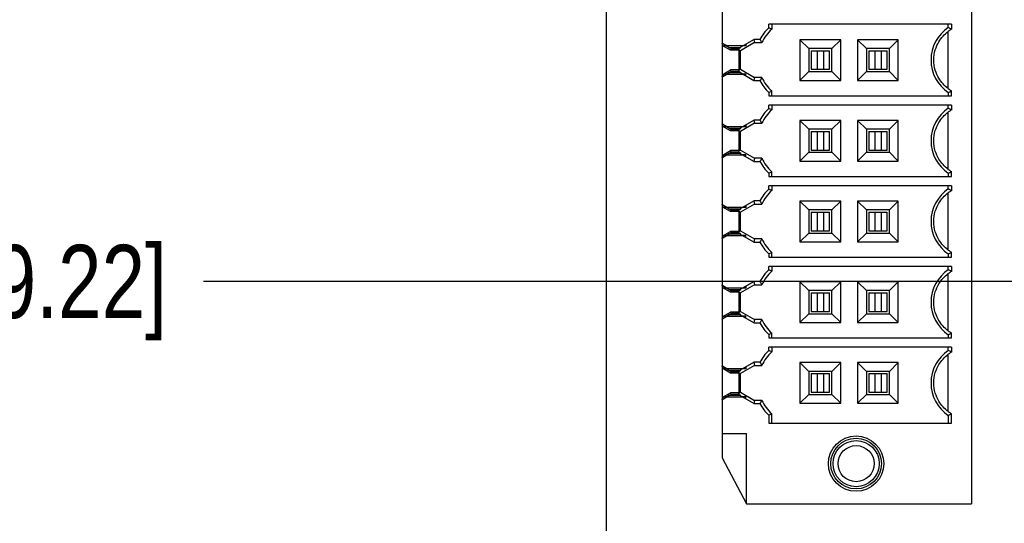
# Model space of a CAD drawing. Header units: inches. Extents: x 0 to 34, y 0 to 22.
# Tile 24 of 84: x 6.8 to 8.5, y 13.2 to 14.1. Entities that reach past the tile are written whole.
import ezdxf

# ---------------------------------------------------------------- set-up
doc = ezdxf.new("R2010")
doc.units = ezdxf.units.IN
doc.header["$LTSCALE"] = 1.87
doc.header["$MEASUREMENT"] = 0
doc.layers.get('0').update_dxf_attribs({"linetype": 'CONTINUOUS'})
doc.layers.add('DIMENSIONS', color=7, linetype='CONTINUOUS')
doc.styles.get("Standard").update_dxf_attribs({"font": 'txt', "width": 0.8})
doc.dimstyles.new('DIMSTYLE_2', dxfattribs={"dimtxt": 0.125, "dimasz": 0.18, "dimexe": 0.125, "dimexo": 0.0625, "dimgap": 0.03125, "dimtad": 0, "dimtih": 1, "dimtoh": 1, "dimdec": 3, "dimzin": 4, "dimdsep": 46, "dimtxsty": 'STANDARD', "dimblk": '_FILLED', "dimblk1": '_FILLED', "dimblk2": '_FILLED', "dimcen": 0.09, "dimadec": 0, "dimazin": 0, "dimtp": 0.001, "dimtm": 0.001, "dimtfac": 1, "dimtdec": 3, "dimtofl": 0, "dimtmove": 0, "dimatfit": 3, "dimldrblk": '_FILLED', "dimfxl": 1, "dimtolj": 1, "dimtzin": 4, "dimarcsym": 0})

# ---------------------------------------------------------------- blocks, each defined once
blk = doc.blocks.new('*D35')
at = {"layer": 'DIMENSIONS', "color": 2, "linetype": 'CONTINUOUS'}
blk.add_line((7.7202, 12.647), (7.0927, 12.647), dxfattribs=at)
at = {"layer": 'DIMENSIONS', "color": 2, "linetype": 'CONTINUOUS', "insert": (7.0302, 12.7095), "char_height": 0.125, "width": 1.725, "attachment_point": 3, "line_spacing_factor": 0.9}
blk.add_mtext('2X 5.300{\\Ftxt.shx;\\W1.000000;\\H0.125000; }[134.62]', dxfattribs=at)
blk = doc.blocks.new('_FILLED')
at = {"color": 0, "linetype": 'BYBLOCK'}
blk.add_solid([(0, 0), (-1, 0.1736), (-1, -0.1736)], dxfattribs=at)
blk = doc.blocks.new('*D36')
at = {"layer": 'DIMENSIONS', "color": 2, "linetype": 'CONTINUOUS'}
blk.add_line((11.1667, 13.647), (7.0927, 13.647), dxfattribs=at)
at = {"layer": 'DIMENSIONS', "color": 2, "linetype": 'CONTINUOUS', "insert": (7.0302, 13.7095), "char_height": 0.125, "width": 1.725, "attachment_point": 3, "line_spacing_factor": 0.9}
blk.add_mtext('4X 4.300{\\Ftxt.shx;\\W1.000000;\\H0.125000; }[109.22]', dxfattribs=at)
blk = doc.blocks.new('*D37')
at = {"layer": 'DIMENSIONS', "color": 2, "linetype": 'CONTINUOUS'}
blk.add_line((7.7202, 7.347), (7.0927, 7.347), dxfattribs=at)
at = {"layer": 'DIMENSIONS', "color": 2, "linetype": 'CONTINUOUS', "insert": (7.0302, 7.4095), "char_height": 0.125, "width": 1.825, "attachment_point": 3, "line_spacing_factor": 0.9}
blk.add_mtext('3X 10.600{\\Ftxt.shx;\\W1.000000;\\H0.125000; }[269.24]', dxfattribs=at)
blk = doc.blocks.new('*D38')
at = {"layer": 'DIMENSIONS', "color": 2, "linetype": 'CONTINUOUS'}
blk.add_line((7.7177, 7.147), (7.0927, 7.147), dxfattribs=at)
at = {"layer": 'DIMENSIONS', "color": 2, "linetype": 'CONTINUOUS', "insert": (7.0302, 7.2095), "char_height": 0.125, "width": 1.525, "attachment_point": 3, "line_spacing_factor": 0.9}
blk.add_mtext('10.800{\\Ftxt.shx;\\W1.000000;\\H0.125000; }[274.32]', dxfattribs=at)
blk = doc.blocks.new('*D39')
at = {"layer": 'DIMENSIONS', "color": 2, "linetype": 'CONTINUOUS'}
blk.add_line((9.8099, 10.8914), (7.0927, 10.8914), dxfattribs=at)
at = {"layer": 'DIMENSIONS', "color": 2, "linetype": 'CONTINUOUS', "insert": (7.0302, 10.9539), "char_height": 0.125, "width": 1.725, "attachment_point": 3, "line_spacing_factor": 0.9}
blk.add_mtext('7X 7.056{\\Ftxt.shx;\\W1.000000;\\H0.125000; }[179.21]', dxfattribs=at)
blk = doc.blocks.new('*D70')
at = {"layer": 'DIMENSIONS', "color": 2, "linetype": 'CONTINUOUS'}
for p, q in [((7.3378, 8.194), (7.2854, 8.1101)), ((8.2929, 8.194), (7.3378, 8.194)), ((7.2854, 8.1101), (7.0927, 8.1101))]:
    blk.add_line(p, q, dxfattribs=at)
at = {"layer": 'DIMENSIONS', "color": 2, "linetype": 'CONTINUOUS', "insert": (7.0302, 8.1726), "char_height": 0.125, "width": 1.425, "attachment_point": 3, "line_spacing_factor": 0.9}
blk.add_mtext('9.753{\\Ftxt.shx;\\W1.000000;\\H0.125000; }[247.73]', dxfattribs=at)
blk = doc.blocks.new('*D71')
at = {"layer": 'DIMENSIONS', "color": 2, "linetype": 'CONTINUOUS'}
for p, q in [((7.4333, 8.127), (7.3255, 7.9436)), ((9.5082, 8.127), (7.4333, 8.127)), ((7.3255, 7.9436), (7.0927, 7.9436))]:
    blk.add_line(p, q, dxfattribs=at)
at = {"layer": 'DIMENSIONS', "color": 2, "linetype": 'CONTINUOUS', "insert": (7.0302, 8.0061), "char_height": 0.125, "width": 1.725, "attachment_point": 3, "line_spacing_factor": 0.9}
blk.add_mtext('7X 9.820{\\Ftxt.shx;\\W1.000000;\\H0.125000; }[249.43]', dxfattribs=at)
blk = doc.blocks.new('*D72')
at = {"layer": 'DIMENSIONS', "color": 2, "linetype": 'CONTINUOUS'}
blk.add_line((10.2222, 8.2765), (7.0927, 8.2765), dxfattribs=at)
at = {"layer": 'DIMENSIONS', "color": 2, "linetype": 'CONTINUOUS', "insert": (7.0302, 8.339), "char_height": 0.125, "width": 1.725, "attachment_point": 3, "line_spacing_factor": 0.9}
blk.add_mtext('6X 9.671{\\Ftxt.shx;\\W1.000000;\\H0.125000; }[245.63]', dxfattribs=at)
blk = doc.blocks.new('*D73')
at = {"layer": 'DIMENSIONS', "color": 2, "linetype": 'CONTINUOUS'}
blk.add_line((13.7722, 8.4275), (7.0927, 8.4275), dxfattribs=at)
at = {"layer": 'DIMENSIONS', "color": 2, "linetype": 'CONTINUOUS', "insert": (7.0302, 8.49), "char_height": 0.125, "width": 1.625, "attachment_point": 3, "line_spacing_factor": 0.9}
blk.add_mtext('2X 9.520{\\Ftxt.shx;\\W1.000000;\\H0.125000; }[241.8]', dxfattribs=at)
blk = doc.blocks.new('*D74')
at = {"layer": 'DIMENSIONS', "color": 2, "linetype": 'CONTINUOUS'}
blk.add_line((14.4827, 8.627), (7.0927, 8.627), dxfattribs=at)
at = {"layer": 'DIMENSIONS', "color": 2, "linetype": 'CONTINUOUS', "insert": (7.0302, 8.6895), "char_height": 0.125, "width": 1.725, "attachment_point": 3, "line_spacing_factor": 0.9}
blk.add_mtext('2X 9.320{\\Ftxt.shx;\\W1.000000;\\H0.125000; }[236.73]', dxfattribs=at)
blk = doc.blocks.new('*D75')
at = {"layer": 'DIMENSIONS', "color": 2, "linetype": 'CONTINUOUS'}
blk.add_line((9.5086, 11.8174), (7.0927, 11.8174), dxfattribs=at)
at = {"layer": 'DIMENSIONS', "color": 2, "linetype": 'CONTINUOUS', "insert": (7.0302, 11.8799), "char_height": 0.125, "width": 1.725, "attachment_point": 3, "line_spacing_factor": 0.9}
blk.add_mtext('7X 6.130{\\Ftxt.shx;\\W1.000000;\\H0.125000; }[155.69]', dxfattribs=at)
blk = doc.blocks.new('*D76')
at = {"layer": 'DIMENSIONS', "color": 2, "linetype": 'CONTINUOUS'}
blk.add_line((9.5086, 9.9654), (7.0927, 9.9654), dxfattribs=at)
at = {"layer": 'DIMENSIONS', "color": 2, "linetype": 'CONTINUOUS', "insert": (7.0302, 10.0279), "char_height": 0.125, "width": 1.725, "attachment_point": 3, "line_spacing_factor": 0.9}
blk.add_mtext('7X 7.982{\\Ftxt.shx;\\W1.000000;\\H0.125000; }[202.73]', dxfattribs=at)
blk = doc.blocks.new('*D77')
at = {"layer": 'DIMENSIONS', "color": 2, "linetype": 'CONTINUOUS'}
for p, q in [((7.2222, 12.8913), (7.0927, 12.8913)), ((7.3725, 12.7018), (7.2222, 12.8913)), ((11.7272, 12.7018), (7.3725, 12.7018))]:
    blk.add_line(p, q, dxfattribs=at)
at = {"layer": 'DIMENSIONS', "color": 2, "linetype": 'CONTINUOUS', "insert": (7.0302, 12.9538), "char_height": 0.125, "width": 1.725, "attachment_point": 3, "line_spacing_factor": 0.9}
blk.add_mtext('2X 5.245{\\Ftxt.shx;\\W1.000000;\\H0.125000; }[133.23]', dxfattribs=at)
blk = doc.blocks.new('*D83')
at = {"layer": 'DIMENSIONS', "color": 2, "linetype": 'CONTINUOUS'}
blk.add_line((10.8602, 9.347), (7.0927, 9.347), dxfattribs=at)
at = {"layer": 'DIMENSIONS', "color": 2, "linetype": 'CONTINUOUS', "insert": (7.0302, 9.4095), "char_height": 0.125, "width": 1.725, "attachment_point": 3, "line_spacing_factor": 0.9}
blk.add_mtext('2X 8.600{\\Ftxt.shx;\\W1.000000;\\H0.125000; }[218.44]', dxfattribs=at)

msp = doc.modelspace()

# ---------------------------------------------------------------- linework, layer by layer
at = {"color": 7, "linetype": 'CONTINUOUS'}
for p, q in [((7.7802, 18.147), (7.7802, 7.147)), ((7.9782, 14.0539), (7.9783, 14.0541)), ((7.9782, 14.0539), (7.9815, 14.052)), ((7.9784, 14.0533), (7.9784, 14.0502)), ((7.9797, 14.0525), (7.9784, 14.0533)), ((8.0053, 14.0449), (8.0322, 14.0604)), ((8.0335, 14.0548), (8.0093, 14.0408)), ((8.0321, 14.0603), (8.0335, 14.0548)), ((7.9804, 14.0521), (7.9797, 14.0525)), ((7.9815, 14.0515), (7.9804, 14.0521)), ((7.9815, 14.0522), (7.9815, 14.0491)), ((7.9858, 14.0491), (7.9867, 14.0485)), ((7.9896, 14.0467), (7.9858, 14.049)), ((8.0129, 14.0491), (7.9869, 14.0491)), ((7.987, 14.0488), (7.9871, 14.049)), ((7.9896, 14.0467), (7.9933, 14.0446)), ((7.9933, 14.0446), (7.9896, 14.0467)), ((8.007, 14.0419), (8.0053, 14.0449)), ((8.0065, 14.0446), (8.0101, 14.0467)), ((8.0072, 14.042), (8.0065, 14.0446)), ((8.0072, 14.042), (8.0072, 14.042)), ((8.0093, 14.0408), (8.0072, 14.042)), ((8.0183, 14.0524), (8.0183, 14.0491)), ((7.9867, 14.0017), (7.9896, 14.0034)), ((7.9896, 14.0034), (7.9933, 14.0056)), ((7.9933, 14.0056), (7.9896, 14.0034)), ((8.007, 14.0083), (8.0053, 14.0053)), ((8.0322, 13.9898), (8.0053, 14.0053)), ((8.0065, 14.0056), (8.0072, 14.0081)), ((8.0101, 14.0034), (8.0065, 14.0056)), ((8.0072, 14.0082), (8.0093, 14.0093)), ((8.0072, 14.0081), (8.0072, 14.0082)), ((8.0093, 14.0093), (8.0335, 13.9953)), ((7.9815, 13.9982), (7.9782, 13.9963)), ((7.9782, 13.9963), (7.9783, 13.9961)), ((7.9784, 14), (7.9784, 13.9969)), ((7.9784, 13.9969), (7.9797, 13.9977)), ((7.9797, 13.9977), (7.9804, 13.9981)), ((7.9804, 13.9981), (7.9815, 13.9987)), ((7.9815, 13.998), (7.9815, 14.0011)), ((7.9858, 14.0012), (7.9867, 14.0017)), ((7.9869, 14.0011), (8.0129, 14.0011)), ((7.987, 14.0014), (7.9871, 14.0012)), ((8.0183, 13.9978), (8.0183, 14.0011)), ((8.0335, 13.9953), (8.0321, 13.9899)), ((8.0053, 13.9071), (8.0322, 13.9226)), ((8.0321, 13.9225), (8.0335, 13.9171)), ((7.9782, 13.9161), (7.9783, 13.9163)), ((7.9782, 13.9161), (7.9815, 13.9142)), ((7.9784, 13.9155), (7.9784, 13.9124)), ((7.9797, 13.9147), (7.9784, 13.9155)), ((7.9804, 13.9143), (7.9797, 13.9147)), ((7.9815, 13.9137), (7.9804, 13.9143)), ((7.9815, 13.9144), (7.9815, 13.9113)), ((7.9858, 13.9113), (7.9867, 13.9107)), ((7.9896, 13.9089), (7.9858, 13.9112)), ((8.0129, 13.9113), (7.9869, 13.9113)), ((7.987, 13.911), (7.9871, 13.9112)), ((7.9896, 13.9089), (7.9933, 13.9068)), ((7.9933, 13.9068), (7.9896, 13.9089)), ((8.007, 13.9041), (8.0053, 13.9071)), ((8.0065, 13.9068), (8.0101, 13.9089)), ((8.0072, 13.9043), (8.0065, 13.9068)), ((8.0072, 13.9042), (8.0072, 13.9043)), ((8.0093, 13.903), (8.0072, 13.9042)), ((8.0335, 13.9171), (8.0093, 13.903)), ((8.0183, 13.9146), (8.0183, 13.9113)), ((8.007, 13.8705), (8.0053, 13.8675)), ((8.0065, 13.8678), (8.0072, 13.8703)), ((8.0072, 13.8704), (8.0093, 13.8715)), ((8.0072, 13.8703), (8.0072, 13.8704)), ((8.0093, 13.8715), (8.0335, 13.8575)), ((7.9815, 13.8604), (7.9782, 13.8585)), ((7.9782, 13.8585), (7.9783, 13.8583)), ((7.9784, 13.8622), (7.9784, 13.8591)), ((7.9784, 13.8591), (7.9797, 13.8599)), ((7.9797, 13.8599), (7.9804, 13.8603)), ((7.9804, 13.8603), (7.9815, 13.8609)), ((7.9815, 13.8602), (7.9815, 13.8633)), ((7.9858, 13.8634), (7.9867, 13.864)), ((7.9867, 13.864), (7.9896, 13.8656)), ((7.9869, 13.8633), (8.0129, 13.8633)), ((7.987, 13.8636), (7.9871, 13.8634)), ((7.9896, 13.8656), (7.9933, 13.8678)), ((7.9933, 13.8678), (7.9896, 13.8656)), ((8.0322, 13.852), (8.0053, 13.8675)), ((8.0101, 13.8656), (8.0065, 13.8678)), ((8.0183, 13.86), (8.0183, 13.8633)), ((8.0335, 13.8575), (8.0321, 13.8521)), ((8.0053, 13.7693), (8.0322, 13.7848)), ((8.0321, 13.7847), (8.0335, 13.7793)), ((7.9782, 13.7783), (7.9783, 13.7785)), ((7.9782, 13.7783), (7.9815, 13.7764)), ((7.9784, 13.7777), (7.9784, 13.7746)), ((7.9797, 13.7769), (7.9784, 13.7777)), ((7.9804, 13.7765), (7.9797, 13.7769)), ((7.9815, 13.7759), (7.9804, 13.7765)), ((7.9815, 13.7766), (7.9815, 13.7735)), ((7.9858, 13.7735), (7.9867, 13.7729)), ((7.9896, 13.7712), (7.9858, 13.7734)), ((8.0129, 13.7735), (7.9869, 13.7735)), ((7.987, 13.7732), (7.9871, 13.7734)), ((7.9896, 13.7712), (7.9933, 13.769)), ((7.9933, 13.769), (7.9896, 13.7712)), ((8.007, 13.7663), (8.0053, 13.7693)), ((8.0065, 13.769), (8.0101, 13.7712)), ((8.0072, 13.7665), (8.0065, 13.769)), ((8.0335, 13.7793), (8.0093, 13.7652)), ((8.0183, 13.7768), (8.0183, 13.7735)), ((8.0072, 13.7664), (8.0072, 13.7665)), ((8.0093, 13.7652), (8.0072, 13.7664)), ((8.0072, 13.7326), (8.0093, 13.7338)), ((8.0093, 13.7338), (8.0335, 13.7197)), ((7.9815, 13.7226), (7.9782, 13.7207)), ((7.9782, 13.7207), (7.9783, 13.7205)), ((7.9784, 13.7244), (7.9784, 13.7213)), ((7.9784, 13.7213), (7.9797, 13.7221)), ((7.9797, 13.7221), (7.9804, 13.7225)), ((7.9804, 13.7225), (7.9815, 13.7231)), ((7.9815, 13.7224), (7.9815, 13.7255)), ((7.9858, 13.7256), (7.9867, 13.7262)), ((7.9867, 13.7262), (7.9896, 13.7278)), ((7.9869, 13.7255), (8.0129, 13.7255)), ((7.987, 13.7258), (7.9871, 13.7256)), ((7.9896, 13.7278), (7.9933, 13.73)), ((7.9933, 13.73), (7.9896, 13.7278)), ((8.007, 13.7327), (8.0053, 13.7297)), ((8.0322, 13.7142), (8.0053, 13.7297)), ((8.0065, 13.73), (8.0072, 13.7325)), ((8.0101, 13.7278), (8.0065, 13.73)), ((8.0072, 13.7325), (8.0072, 13.7326)), ((8.0183, 13.7222), (8.0183, 13.7255)), ((8.0335, 13.7197), (8.0321, 13.7143)), ((7.9782, 13.6405), (7.9783, 13.6407)), ((7.9782, 13.6405), (7.9815, 13.6386)), ((7.9784, 13.6399), (7.9784, 13.6368)), ((7.9797, 13.6391), (7.9784, 13.6399)), ((7.9804, 13.6387), (7.9797, 13.6391)), ((7.9815, 13.6381), (7.9804, 13.6387)), ((7.9815, 13.6388), (7.9815, 13.6357)), ((7.9858, 13.6357), (7.9867, 13.6351)), ((7.9896, 13.6334), (7.9858, 13.6356)), ((8.0129, 13.6357), (7.9869, 13.6357)), ((7.987, 13.6354), (7.9871, 13.6356)), ((7.9896, 13.6334), (7.9933, 13.6312)), ((7.9933, 13.6312), (7.9896, 13.6334)), ((8.0053, 13.6315), (8.0322, 13.647)), ((8.0065, 13.6312), (8.0101, 13.6334)), ((8.0335, 13.6415), (8.0093, 13.6275)), ((8.0183, 13.639), (8.0183, 13.6357)), ((8.0321, 13.6469), (8.0335, 13.6415)), ((8.007, 13.6285), (8.0053, 13.6315)), ((8.0072, 13.6287), (8.0065, 13.6312)), ((8.0072, 13.6286), (8.0072, 13.6287)), ((8.0093, 13.6275), (8.0072, 13.6286)), ((7.9815, 13.5848), (7.9782, 13.5829)), ((7.9782, 13.5829), (7.9783, 13.5827)), ((7.9784, 13.5866), (7.9784, 13.5835)), ((7.9784, 13.5835), (7.9797, 13.5843)), ((7.9797, 13.5843), (7.9804, 13.5847)), ((7.9804, 13.5847), (7.9815, 13.5853)), ((7.9815, 13.5846), (7.9815, 13.5877)), ((7.9858, 13.5878), (7.9867, 13.5884)), ((7.9867, 13.5884), (7.9896, 13.59)), ((7.9869, 13.5877), (8.0129, 13.5877)), ((7.987, 13.588), (7.9871, 13.5878)), ((7.9896, 13.59), (7.9933, 13.5922)), ((7.9933, 13.5922), (7.9896, 13.59)), ((8.007, 13.5949), (8.0053, 13.5919)), ((8.0322, 13.5764), (8.0053, 13.5919)), ((8.0065, 13.5922), (8.0072, 13.5947)), ((8.0101, 13.59), (8.0065, 13.5922)), ((8.0072, 13.5948), (8.0093, 13.596)), ((8.0072, 13.5947), (8.0072, 13.5948)), ((8.0093, 13.596), (8.0335, 13.5819)), ((8.0183, 13.5844), (8.0183, 13.5877)), ((8.0335, 13.5819), (8.0321, 13.5765)), ((7.9782, 13.5027), (7.9783, 13.5029)), ((7.9782, 13.5027), (7.9815, 13.5008)), ((7.9784, 13.5021), (7.9784, 13.499)), ((7.9797, 13.5013), (7.9784, 13.5021)), ((7.9804, 13.5009), (7.9797, 13.5013)), ((7.9815, 13.5003), (7.9804, 13.5009)), ((7.9815, 13.501), (7.9815, 13.4979)), ((8.0053, 13.4937), (8.0322, 13.5092)), ((8.0335, 13.5037), (8.0093, 13.4897)), ((8.0183, 13.5012), (8.0183, 13.4979)), ((8.0321, 13.5091), (8.0335, 13.5037)), ((7.9858, 13.4979), (7.9867, 13.4973)), ((7.9896, 13.4956), (7.9858, 13.4978)), ((8.0129, 13.4979), (7.9869, 13.4979)), ((7.987, 13.4976), (7.9871, 13.4978)), ((7.9896, 13.4956), (7.9933, 13.4934)), ((7.9933, 13.4934), (7.9896, 13.4956)), ((8.007, 13.4907), (8.0053, 13.4937)), ((8.0065, 13.4934), (8.0101, 13.4956)), ((8.0072, 13.4909), (8.0065, 13.4934)), ((8.0072, 13.4908), (8.0072, 13.4909)), ((8.0093, 13.4897), (8.0072, 13.4908)), ((7.9784, 13.4488), (7.9784, 13.4457)), ((7.9815, 13.4468), (7.9815, 13.4499)), ((7.9858, 13.45), (7.9867, 13.4506)), ((7.9867, 13.4506), (7.9896, 13.4523)), ((7.9869, 13.4499), (8.0129, 13.4499)), ((7.987, 13.4502), (7.9871, 13.45)), ((7.9896, 13.4523), (7.9933, 13.4544)), ((7.9933, 13.4544), (7.9896, 13.4523)), ((8.007, 13.4571), (8.0053, 13.4541)), ((8.0322, 13.4386), (8.0053, 13.4541)), ((8.0065, 13.4544), (8.0072, 13.4569)), ((8.0101, 13.4523), (8.0065, 13.4544)), ((8.0072, 13.457), (8.0093, 13.4582)), ((8.0072, 13.4569), (8.0072, 13.457)), ((8.0093, 13.4582), (8.0335, 13.4441)), ((8.0183, 13.4466), (8.0183, 13.4499)), ((7.9815, 13.447), (7.9782, 13.4451)), ((7.9782, 13.4451), (7.9783, 13.4449)), ((7.9784, 13.4457), (7.9797, 13.4465)), ((7.9797, 13.4465), (7.9804, 13.4469)), ((7.9804, 13.4469), (7.9815, 13.4475)), ((8.0335, 13.4441), (8.0321, 13.4387))]:
    msp.add_line(p, q, dxfattribs=at)
at = {"color": 6, "linetype": 'CONTINUOUS'}
for p, q in [((8.4036, 15.1963), (8.4036, 13.2672)), ((7.9784, 14.1338), (7.9784, 14.0541)), ((8.0576, 14.0803), (8.0576, 14.0861)), ((8.3697, 14.0861), (8.0576, 14.0861)), ((8.0631, 14.0861), (8.0631, 14.0779)), ((8.3642, 14.0806), (8.3642, 14.0861)), ((8.3642, 13.9763), (8.3642, 14.0739)), ((8.3697, 14.0861), (8.3697, 14.0776)), ((7.9784, 14.0541), (7.9871, 14.0491)), ((7.9784, 14.0533), (7.9784, 14.0538)), ((8.0426, 14.0603), (8.0321, 14.0603)), ((8.0335, 14.0548), (8.046, 14.0548)), ((8.111, 14.0598), (8.111, 13.9903)), ((8.126, 14.0448), (8.111, 14.0598)), ((8.1805, 14.0598), (8.111, 14.0598)), ((8.1805, 14.0598), (8.1654, 14.0448)), ((8.1805, 13.9903), (8.1805, 14.0598)), ((8.2094, 14.0598), (8.2094, 13.9903)), ((8.2245, 14.0448), (8.2094, 14.0598)), ((8.2789, 14.0598), (8.2094, 14.0598)), ((8.2789, 14.0598), (8.2638, 14.0448)), ((8.2789, 13.9903), (8.2789, 14.0598)), ((7.9784, 14.0502), (7.9784, 14)), ((7.9926, 14.042), (7.9784, 14.0502)), ((7.9865, 14.0491), (7.9815, 14.0491)), ((7.9896, 14.0467), (8.0086, 14.0467)), ((7.9926, 14.042), (7.9933, 14.0446)), ((8.0072, 14.042), (7.9926, 14.042)), ((7.9933, 14.0446), (8.0053, 14.0446)), ((8.0072, 14.0082), (8.0072, 14.042)), ((8.0093, 14.0093), (8.0093, 14.0408)), ((8.0183, 14.0491), (8.0129, 14.0491)), ((8.126, 14.0448), (8.126, 14.0054)), ((8.1654, 14.0448), (8.126, 14.0448)), ((8.13, 14.0408), (8.13, 14.0093)), ((8.13, 14.0408), (8.1615, 14.0408)), ((8.1405, 14.0408), (8.1405, 14.0093)), ((8.1509, 14.0408), (8.1509, 14.0093)), ((8.1615, 14.0093), (8.1615, 14.0408)), ((8.1654, 14.0054), (8.1654, 14.0448)), ((8.2245, 14.0448), (8.2245, 14.0054)), ((8.2638, 14.0448), (8.2245, 14.0448)), ((8.2284, 14.0408), (8.2284, 14.0093)), ((8.2284, 14.0408), (8.2599, 14.0408)), ((8.239, 14.0408), (8.239, 14.0093)), ((8.2494, 14.0408), (8.2494, 14.0093)), ((8.2599, 14.0093), (8.2599, 14.0408)), ((8.2638, 14.0054), (8.2638, 14.0448)), ((7.9784, 14), (7.9926, 14.0082)), ((8.0086, 14.0034), (7.9896, 14.0034)), ((7.9933, 14.0056), (7.9926, 14.0082)), ((8.0072, 14.0082), (7.9926, 14.0082)), ((8.0053, 14.0056), (7.9933, 14.0056)), ((8.111, 13.9903), (8.126, 14.0054)), ((8.126, 14.0054), (8.1654, 14.0054)), ((8.13, 14.0093), (8.1615, 14.0093)), ((8.1805, 13.9903), (8.1654, 14.0054)), ((8.2094, 13.9903), (8.2245, 14.0054)), ((8.2245, 14.0054), (8.2638, 14.0054)), ((8.2284, 14.0093), (8.2599, 14.0093)), ((8.2789, 13.9903), (8.2638, 14.0054)), ((7.9871, 14.0011), (7.9784, 13.996)), ((7.9784, 13.9963), (7.9784, 13.9969)), ((7.9784, 13.996), (7.9784, 13.9163)), ((7.9865, 14.0011), (7.9815, 14.0011)), ((8.0183, 14.0011), (8.0129, 14.0011)), ((8.0321, 13.9899), (8.0426, 13.9899)), ((8.046, 13.9953), (8.0335, 13.9953)), ((8.111, 13.9903), (8.1805, 13.9903)), ((8.2094, 13.9903), (8.2789, 13.9903)), ((8.0576, 13.9699), (8.0576, 13.9641)), ((8.0631, 13.9641), (8.0631, 13.9723)), ((8.3642, 13.9696), (8.3642, 13.9641)), ((8.3697, 13.9641), (8.3697, 13.9726)), ((8.0576, 13.9641), (8.3697, 13.9641)), ((8.0576, 13.9425), (8.0576, 13.9483)), ((8.3697, 13.9483), (8.0576, 13.9483)), ((8.0631, 13.9483), (8.0631, 13.9401)), ((8.3642, 13.9428), (8.3642, 13.9483)), ((8.3642, 13.8385), (8.3642, 13.9361)), ((8.3697, 13.9483), (8.3697, 13.9398)), ((8.0426, 13.9225), (8.0321, 13.9225)), ((8.111, 13.922), (8.111, 13.8526)), ((8.126, 13.907), (8.111, 13.922)), ((8.1805, 13.922), (8.111, 13.922)), ((8.1805, 13.922), (8.1654, 13.907)), ((8.1805, 13.8526), (8.1805, 13.922)), ((8.2094, 13.922), (8.2094, 13.8526)), ((8.2245, 13.907), (8.2094, 13.922)), ((8.2789, 13.922), (8.2094, 13.922)), ((8.2789, 13.922), (8.2638, 13.907)), ((8.2789, 13.8526), (8.2789, 13.922)), ((7.9784, 13.9163), (7.9871, 13.9113)), ((7.9784, 13.9155), (7.9784, 13.916)), ((7.9784, 13.9124), (7.9784, 13.8622)), ((7.9926, 13.9042), (7.9784, 13.9124)), ((7.9865, 13.9113), (7.9815, 13.9113)), ((7.9896, 13.9089), (8.0086, 13.9089)), ((7.9926, 13.9042), (7.9933, 13.9068)), ((8.0072, 13.9042), (7.9926, 13.9042)), ((7.9933, 13.9068), (8.0053, 13.9068)), ((8.0072, 13.8704), (8.0072, 13.9042)), ((8.0093, 13.8715), (8.0093, 13.903)), ((8.0183, 13.9113), (8.0129, 13.9113)), ((8.0335, 13.9171), (8.046, 13.9171)), ((8.126, 13.907), (8.126, 13.8676)), ((8.1654, 13.907), (8.126, 13.907)), ((8.13, 13.903), (8.13, 13.8715)), ((8.13, 13.903), (8.1615, 13.903)), ((8.1405, 13.903), (8.1405, 13.8715)), ((8.1509, 13.903), (8.1509, 13.8715)), ((8.1615, 13.8715), (8.1615, 13.903)), ((8.1654, 13.8676), (8.1654, 13.907)), ((8.2245, 13.907), (8.2245, 13.8676)), ((8.2638, 13.907), (8.2245, 13.907)), ((8.2284, 13.903), (8.2284, 13.8715)), ((8.2284, 13.903), (8.2599, 13.903)), ((8.239, 13.903), (8.239, 13.8715)), ((8.2494, 13.903), (8.2494, 13.8715)), ((8.2599, 13.8715), (8.2599, 13.903)), ((8.2638, 13.8676), (8.2638, 13.907)), ((7.9784, 13.8622), (7.9926, 13.8704)), ((7.9933, 13.8678), (7.9926, 13.8704)), ((8.0072, 13.8704), (7.9926, 13.8704)), ((8.13, 13.8715), (8.1615, 13.8715)), ((8.2284, 13.8715), (8.2599, 13.8715)), ((7.9871, 13.8633), (7.9784, 13.8583)), ((7.9784, 13.8585), (7.9784, 13.8591)), ((7.9784, 13.8583), (7.9784, 13.7785)), ((7.9865, 13.8633), (7.9815, 13.8633)), ((8.0086, 13.8656), (7.9896, 13.8656)), ((8.0053, 13.8678), (7.9933, 13.8678)), ((8.0183, 13.8633), (8.0129, 13.8633)), ((8.0321, 13.8521), (8.0426, 13.8521)), ((8.046, 13.8575), (8.0335, 13.8575)), ((8.111, 13.8526), (8.126, 13.8676)), ((8.111, 13.8526), (8.1805, 13.8526)), ((8.126, 13.8676), (8.1654, 13.8676)), ((8.1805, 13.8526), (8.1654, 13.8676)), ((8.2094, 13.8526), (8.2245, 13.8676)), ((8.2094, 13.8526), (8.2789, 13.8526)), ((8.2245, 13.8676), (8.2638, 13.8676)), ((8.2789, 13.8526), (8.2638, 13.8676)), ((8.0631, 13.8263), (8.0631, 13.8345)), ((8.3697, 13.8263), (8.3697, 13.8348)), ((8.0576, 13.8321), (8.0576, 13.8263)), ((8.0576, 13.8263), (8.3697, 13.8263)), ((8.3642, 13.8318), (8.3642, 13.8263)), ((8.0576, 13.8047), (8.0576, 13.8105)), ((8.3697, 13.8105), (8.0576, 13.8105)), ((8.0631, 13.8105), (8.0631, 13.8023)), ((8.3642, 13.805), (8.3642, 13.8105)), ((8.3697, 13.8105), (8.3697, 13.802)), ((8.0426, 13.7847), (8.0321, 13.7847)), ((8.111, 13.7842), (8.111, 13.7148)), ((8.126, 13.7692), (8.111, 13.7842)), ((8.1805, 13.7842), (8.111, 13.7842)), ((8.1805, 13.7842), (8.1654, 13.7692)), ((8.1805, 13.7148), (8.1805, 13.7842)), ((8.2094, 13.7842), (8.2094, 13.7148)), ((8.2245, 13.7692), (8.2094, 13.7842)), ((8.2789, 13.7842), (8.2094, 13.7842)), ((8.2789, 13.7842), (8.2638, 13.7692)), ((8.2789, 13.7148), (8.2789, 13.7842)), ((8.3642, 13.7007), (8.3642, 13.7983)), ((7.9784, 13.7785), (7.9871, 13.7735)), ((7.9784, 13.7777), (7.9784, 13.7782)), ((7.9784, 13.7746), (7.9784, 13.7244)), ((7.9926, 13.7664), (7.9784, 13.7746)), ((7.9865, 13.7735), (7.9815, 13.7735)), ((7.9896, 13.7712), (8.0086, 13.7712)), ((7.9926, 13.7664), (7.9933, 13.769)), ((7.9933, 13.769), (8.0053, 13.769)), ((8.0183, 13.7735), (8.0129, 13.7735)), ((8.0335, 13.7793), (8.046, 13.7793)), ((8.126, 13.7692), (8.126, 13.7298)), ((8.1654, 13.7692), (8.126, 13.7692)), ((8.1654, 13.7298), (8.1654, 13.7692)), ((8.2245, 13.7692), (8.2245, 13.7298)), ((8.2638, 13.7692), (8.2245, 13.7692)), ((8.2638, 13.7298), (8.2638, 13.7692)), ((8.0072, 13.7664), (7.9926, 13.7664)), ((8.0072, 13.7326), (8.0072, 13.7664)), ((8.0093, 13.7338), (8.0093, 13.7652)), ((8.13, 13.7652), (8.13, 13.7338)), ((8.13, 13.7652), (8.1615, 13.7652)), ((8.1405, 13.7652), (8.1405, 13.7338)), ((8.1509, 13.7652), (8.1509, 13.7338)), ((8.1615, 13.7338), (8.1615, 13.7652)), ((8.2284, 13.7652), (8.2284, 13.7338)), ((8.2284, 13.7652), (8.2599, 13.7652)), ((8.239, 13.7652), (8.239, 13.7338)), ((8.2494, 13.7652), (8.2494, 13.7338)), ((8.2599, 13.7338), (8.2599, 13.7652)), ((8.13, 13.7338), (8.1615, 13.7338)), ((8.2284, 13.7338), (8.2599, 13.7338)), ((7.9784, 13.7244), (7.9926, 13.7326)), ((7.9871, 13.7255), (7.9784, 13.7205)), ((7.9784, 13.7207), (7.9784, 13.7213)), ((7.9784, 13.7205), (7.9784, 13.6407)), ((7.9865, 13.7255), (7.9815, 13.7255)), ((8.0086, 13.7278), (7.9896, 13.7278)), ((7.9933, 13.73), (7.9926, 13.7326)), ((8.0072, 13.7326), (7.9926, 13.7326)), ((8.0053, 13.73), (7.9933, 13.73)), ((8.0183, 13.7255), (8.0129, 13.7255)), ((8.046, 13.7197), (8.0335, 13.7197)), ((8.111, 13.7148), (8.126, 13.7298)), ((8.126, 13.7298), (8.1654, 13.7298)), ((8.1805, 13.7148), (8.1654, 13.7298)), ((8.2094, 13.7148), (8.2245, 13.7298)), ((8.2245, 13.7298), (8.2638, 13.7298)), ((8.2789, 13.7148), (8.2638, 13.7298)), ((8.0321, 13.7143), (8.0426, 13.7143)), ((8.111, 13.7148), (8.1805, 13.7148)), ((8.2094, 13.7148), (8.2789, 13.7148)), ((8.0576, 13.6943), (8.0576, 13.6885)), ((8.0576, 13.6885), (8.3697, 13.6885)), ((8.0631, 13.6885), (8.0631, 13.6967)), ((8.3642, 13.694), (8.3642, 13.6885)), ((8.3697, 13.6885), (8.3697, 13.697)), ((8.0576, 13.6669), (8.0576, 13.6727)), ((8.3697, 13.6727), (8.0576, 13.6727)), ((8.0631, 13.6727), (8.0631, 13.6645)), ((8.3642, 13.6672), (8.3642, 13.6727)), ((8.3697, 13.6727), (8.3697, 13.6642)), ((8.3642, 13.5629), (8.3642, 13.6605)), ((7.9784, 13.6407), (7.9871, 13.6357)), ((7.9784, 13.6399), (7.9784, 13.6404)), ((7.9784, 13.6368), (7.9784, 13.5866)), ((7.9926, 13.6286), (7.9784, 13.6368)), ((7.9865, 13.6357), (7.9815, 13.6357)), ((7.9896, 13.6334), (8.0086, 13.6334)), ((8.0183, 13.6357), (8.0129, 13.6357)), ((8.0426, 13.6469), (8.0321, 13.6469)), ((8.0335, 13.6415), (8.046, 13.6415)), ((8.111, 13.6464), (8.111, 13.577)), ((8.126, 13.6314), (8.111, 13.6464)), ((8.1805, 13.6464), (8.111, 13.6464)), ((8.1805, 13.6464), (8.1654, 13.6314)), ((8.1805, 13.577), (8.1805, 13.6464)), ((8.2094, 13.6464), (8.2094, 13.577)), ((8.2245, 13.6314), (8.2094, 13.6464)), ((8.2789, 13.6464), (8.2094, 13.6464)), ((8.2789, 13.6464), (8.2638, 13.6314)), ((8.2789, 13.577), (8.2789, 13.6464)), ((7.9926, 13.6286), (7.9933, 13.6312)), ((8.0072, 13.6286), (7.9926, 13.6286)), ((7.9933, 13.6312), (8.0053, 13.6312)), ((8.0072, 13.5948), (8.0072, 13.6286)), ((8.0093, 13.596), (8.0093, 13.6275)), ((8.126, 13.6314), (8.126, 13.592)), ((8.1654, 13.6314), (8.126, 13.6314)), ((8.13, 13.6275), (8.13, 13.596)), ((8.13, 13.6275), (8.1615, 13.6275)), ((8.1405, 13.6275), (8.1405, 13.596)), ((8.1509, 13.6275), (8.1509, 13.596)), ((8.1615, 13.596), (8.1615, 13.6275)), ((8.1654, 13.592), (8.1654, 13.6314)), ((8.2245, 13.6314), (8.2245, 13.592)), ((8.2638, 13.6314), (8.2245, 13.6314)), ((8.2284, 13.6275), (8.2284, 13.596)), ((8.2284, 13.6275), (8.2599, 13.6275)), ((8.239, 13.6275), (8.239, 13.596)), ((8.2494, 13.6275), (8.2494, 13.596)), ((8.2599, 13.596), (8.2599, 13.6275)), ((8.2638, 13.592), (8.2638, 13.6314)), ((7.9784, 13.5866), (7.9926, 13.5948)), ((7.9871, 13.5877), (7.9784, 13.5827)), ((7.9784, 13.5829), (7.9784, 13.5835)), ((7.9784, 13.5827), (7.9784, 13.5029)), ((7.9865, 13.5877), (7.9815, 13.5877)), ((8.0086, 13.59), (7.9896, 13.59)), ((7.9933, 13.5922), (7.9926, 13.5948)), ((8.0072, 13.5948), (7.9926, 13.5948)), ((8.0053, 13.5922), (7.9933, 13.5922)), ((8.0183, 13.5877), (8.0129, 13.5877)), ((8.111, 13.577), (8.126, 13.592)), ((8.126, 13.592), (8.1654, 13.592)), ((8.13, 13.596), (8.1615, 13.596)), ((8.1805, 13.577), (8.1654, 13.592)), ((8.2094, 13.577), (8.2245, 13.592)), ((8.2245, 13.592), (8.2638, 13.592)), ((8.2284, 13.596), (8.2599, 13.596)), ((8.2789, 13.577), (8.2638, 13.592)), ((8.0321, 13.5765), (8.0426, 13.5765)), ((8.046, 13.5819), (8.0335, 13.5819)), ((8.111, 13.577), (8.1805, 13.577)), ((8.2094, 13.577), (8.2789, 13.577)), ((8.0576, 13.5565), (8.0576, 13.5507)), ((8.0576, 13.5507), (8.3697, 13.5507)), ((8.0631, 13.5507), (8.0631, 13.5589)), ((8.3642, 13.5562), (8.3642, 13.5507)), ((8.3697, 13.5507), (8.3697, 13.5592)), ((8.0576, 13.5291), (8.0576, 13.5349)), ((8.3697, 13.5349), (8.0576, 13.5349)), ((8.0631, 13.5349), (8.0631, 13.5267)), ((8.3642, 13.5294), (8.3642, 13.5349)), ((8.3697, 13.5349), (8.3697, 13.5264)), ((8.3642, 13.4251), (8.3642, 13.5227)), ((7.9784, 13.5029), (7.9871, 13.4979)), ((7.9784, 13.5021), (7.9784, 13.5026)), ((7.9784, 13.499), (7.9784, 13.4488)), ((7.9926, 13.4908), (7.9784, 13.499)), ((8.0426, 13.5091), (8.0321, 13.5091)), ((8.0335, 13.5037), (8.046, 13.5037)), ((8.111, 13.5086), (8.111, 13.4392)), ((8.126, 13.4936), (8.111, 13.5086)), ((8.1805, 13.5086), (8.111, 13.5086)), ((8.1805, 13.5086), (8.1654, 13.4936)), ((8.1805, 13.4392), (8.1805, 13.5086)), ((8.2094, 13.5086), (8.2094, 13.4392)), ((8.2245, 13.4936), (8.2094, 13.5086)), ((8.2789, 13.5086), (8.2094, 13.5086)), ((8.2789, 13.5086), (8.2638, 13.4936)), ((8.2789, 13.4392), (8.2789, 13.5086)), ((7.9865, 13.4979), (7.9815, 13.4979)), ((7.9896, 13.4956), (8.0086, 13.4956)), ((7.9926, 13.4908), (7.9933, 13.4934)), ((8.0072, 13.4908), (7.9926, 13.4908)), ((7.9933, 13.4934), (8.0053, 13.4934)), ((8.0072, 13.457), (8.0072, 13.4908)), ((8.0093, 13.4582), (8.0093, 13.4897)), ((8.0183, 13.4979), (8.0129, 13.4979)), ((8.126, 13.4936), (8.126, 13.4542)), ((8.1654, 13.4936), (8.126, 13.4936)), ((8.13, 13.4897), (8.13, 13.4582)), ((8.13, 13.4897), (8.1615, 13.4897)), ((8.1405, 13.4897), (8.1405, 13.4582)), ((8.1509, 13.4897), (8.1509, 13.4582)), ((8.1615, 13.4582), (8.1615, 13.4897)), ((8.1654, 13.4542), (8.1654, 13.4936)), ((8.2245, 13.4936), (8.2245, 13.4542)), ((8.2638, 13.4936), (8.2245, 13.4936)), ((8.2284, 13.4897), (8.2284, 13.4582)), ((8.2284, 13.4897), (8.2599, 13.4897)), ((8.239, 13.4897), (8.239, 13.4582)), ((8.2494, 13.4897), (8.2494, 13.4582)), ((8.2599, 13.4582), (8.2599, 13.4897)), ((8.2638, 13.4542), (8.2638, 13.4936)), ((7.9784, 13.4488), (7.9926, 13.457)), ((7.9871, 13.4499), (7.9784, 13.4449)), ((7.9865, 13.4499), (7.9815, 13.4499)), ((8.0086, 13.4523), (7.9896, 13.4523)), ((7.9933, 13.4544), (7.9926, 13.457)), ((8.0072, 13.457), (7.9926, 13.457)), ((8.0053, 13.4544), (7.9933, 13.4544)), ((8.0183, 13.4499), (8.0129, 13.4499)), ((8.111, 13.4392), (8.126, 13.4542)), ((8.126, 13.4542), (8.1654, 13.4542)), ((8.13, 13.4582), (8.1615, 13.4582)), ((8.1805, 13.4392), (8.1654, 13.4542)), ((8.2094, 13.4392), (8.2245, 13.4542)), ((8.2245, 13.4542), (8.2638, 13.4542)), ((8.2284, 13.4582), (8.2599, 13.4582)), ((8.2789, 13.4392), (8.2638, 13.4542)), ((7.9784, 13.4451), (7.9784, 13.4457)), ((7.9784, 13.4449), (7.9784, 13.346)), ((8.0321, 13.4387), (8.0426, 13.4387)), ((8.046, 13.4441), (8.0335, 13.4441)), ((8.111, 13.4392), (8.1805, 13.4392)), ((8.2094, 13.4392), (8.2789, 13.4392)), ((8.0576, 13.4187), (8.0576, 13.405)), ((8.0631, 13.405), (8.0631, 13.4211)), ((8.3642, 13.4184), (8.3642, 13.405)), ((8.3697, 13.405), (8.3697, 13.4214)), ((8.0576, 13.405), (8.3697, 13.405)), ((7.9784, 13.3875), (8.0197, 13.3875)), ((8.0197, 13.2672), (8.0197, 13.3875)), ((7.9784, 13.346), (8.0197, 13.2672)), ((8.0197, 13.2672), (8.4036, 13.2672))]:
    msp.add_line(p, q, dxfattribs=at)
for radius in [0.0472, 0.0433, 0.0394, 0.0308]:
    msp.add_circle((8.2068, 13.3361), radius, dxfattribs=at)
for centre, radius, start, end in [((8.1103, 14.0251), 0.0763, 133.6717, 152.5192), ((8.1103, 14.0251), 0.0709, 131.8103, 155.1697), ((7.9132, 13.7428), 0.3671, 65.9138, 66.8445), ((8.4016, 14.0251), 0.0669, 123.9745, 236.0255), ((8.2387, 13.8445), 0.2674, 60.6673, 62.0014), ((8.4016, 14.0251), 0.0615, 121.3061, 127.4807), ((8.2805, 14.2047), 0.2783, 211.2473, 212.5725), ((8.2805, 13.8455), 0.2783, 147.4275, 148.7527), ((8.1103, 14.0251), 0.0763, 207.4808, 226.3283), ((8.1103, 14.0251), 0.0709, 204.8303, 228.1897), ((7.9132, 14.3074), 0.3671, 293.1555, 294.0862), ((8.4016, 14.0251), 0.0615, 232.5193, 238.6939), ((8.2387, 14.2057), 0.2674, 297.9986, 299.3327), ((8.1103, 13.8873), 0.0763, 133.6717, 152.5192), ((8.1103, 13.8873), 0.0709, 131.8103, 155.1697), ((7.9132, 13.605), 0.3671, 65.9138, 66.8445), ((8.4016, 13.8873), 0.0669, 123.9745, 236.0255), ((8.2387, 13.7067), 0.2674, 60.6673, 62.0014), ((8.4016, 13.8873), 0.0615, 121.3061, 127.4807), ((8.2805, 14.0669), 0.2783, 211.2473, 212.5725), ((8.2805, 13.7077), 0.2783, 147.4275, 148.7527), ((8.1103, 13.8873), 0.0763, 207.4808, 226.3283), ((8.1103, 13.8873), 0.0709, 204.8303, 228.1897), ((7.9132, 14.1696), 0.3671, 293.1555, 294.0862), ((8.4016, 13.8873), 0.0615, 232.5193, 238.6939), ((8.2387, 14.0679), 0.2674, 297.9986, 299.3327), ((8.1103, 13.7495), 0.0763, 133.6717, 152.5192), ((8.1103, 13.7495), 0.0709, 131.8103, 155.1697), ((7.9132, 13.4672), 0.3671, 65.9138, 66.8445), ((8.4016, 13.7495), 0.0669, 123.9745, 236.0255), ((8.2387, 13.5689), 0.2674, 60.6673, 62.0014), ((8.4016, 13.7495), 0.0615, 121.3061, 127.4807), ((8.2805, 13.9291), 0.2783, 211.2473, 212.5725), ((8.2805, 13.5699), 0.2783, 147.4275, 148.7527), ((8.1103, 13.7495), 0.0709, 204.8303, 228.1897), ((8.1103, 13.7495), 0.0763, 207.4808, 226.3283), ((8.4016, 13.7495), 0.0615, 232.5193, 238.6939), ((7.9132, 14.0318), 0.3671, 293.1555, 294.0862), ((8.2387, 13.9301), 0.2674, 297.9986, 299.3327), ((8.1103, 13.6117), 0.0763, 133.6717, 152.5192), ((7.9132, 13.3294), 0.3671, 65.9138, 66.8445), ((8.4016, 13.6117), 0.0669, 123.9745, 236.0255), ((8.2387, 13.4311), 0.2674, 60.6673, 62.0014), ((8.1103, 13.6117), 0.0709, 131.8103, 155.1697), ((8.4016, 13.6117), 0.0615, 121.3061, 127.4807), ((8.2805, 13.7913), 0.2783, 211.2473, 212.5725), ((8.2805, 13.4321), 0.2783, 147.4275, 148.7527), ((8.1103, 13.6117), 0.0763, 207.4808, 226.3283), ((8.1103, 13.6117), 0.0709, 204.8303, 228.1897), ((7.9132, 13.894), 0.3671, 293.1555, 294.0862), ((8.4016, 13.6117), 0.0615, 232.5193, 238.6939), ((8.2387, 13.7923), 0.2674, 297.9986, 299.3327), ((8.1103, 13.4739), 0.0763, 133.6717, 152.5192), ((8.1103, 13.4739), 0.0709, 131.8103, 155.1697), ((7.9132, 13.1916), 0.3671, 65.9138, 66.8445), ((8.4016, 13.4739), 0.0669, 123.9745, 236.0255), ((8.2387, 13.2933), 0.2674, 60.6673, 62.0014), ((8.4016, 13.4739), 0.0615, 121.3061, 127.4807), ((8.2805, 13.6535), 0.2783, 211.2473, 212.5725), ((8.2805, 13.2943), 0.2783, 147.4275, 148.7527), ((8.1103, 13.4739), 0.0763, 207.4808, 226.3283), ((8.1103, 13.4739), 0.0709, 204.8303, 228.1897), ((7.9132, 13.7562), 0.3671, 293.1555, 294.0862), ((8.4016, 13.4739), 0.0615, 232.5193, 238.6939), ((8.2387, 13.6545), 0.2674, 297.9986, 299.3327)]:
    msp.add_arc(centre, radius, start, end, dxfattribs=at)
at = {"color": 7, "linetype": 'CONTINUOUS'}
for centre, radius, start, end in [((7.93, 13.9642), 0.1015, 60.6306, 61.3925), ((7.925, 13.9552), 0.1118, 60.245, 60.6361), ((7.9197, 13.9459), 0.1225, 59.6854, 60.242), ((8.1793, 14.3662), 0.3715, 238.7762, 239.2985), ((8.1993, 13.6506), 0.4104, 120.7208, 121.3502), ((7.93, 14.086), 0.1014, 298.6082, 299.3702), ((7.9249, 14.095), 0.1118, 299.3647, 299.7556), ((7.9196, 14.1044), 0.1226, 299.7586, 300.3147), ((7.93, 13.8264), 0.1015, 60.6306, 61.3925), ((7.925, 13.8174), 0.1118, 60.245, 60.6361), ((7.9197, 13.8081), 0.1225, 59.6854, 60.242), ((8.1793, 14.2284), 0.3715, 238.7762, 239.2985), ((7.93, 13.9482), 0.1014, 298.6082, 299.3702), ((7.9249, 13.9572), 0.1118, 299.3647, 299.7556), ((7.9196, 13.9666), 0.1226, 299.7586, 300.3147), ((8.1993, 13.5128), 0.4104, 120.7208, 121.3502), ((7.93, 13.6886), 0.1015, 60.6306, 61.3925), ((7.925, 13.6796), 0.1118, 60.245, 60.6361), ((7.9197, 13.6703), 0.1225, 59.6854, 60.242), ((8.1793, 14.0906), 0.3715, 238.7762, 239.2985), ((7.93, 13.8104), 0.1014, 298.6082, 299.3702), ((7.9249, 13.8194), 0.1118, 299.3647, 299.7556), ((7.9196, 13.8288), 0.1226, 299.7586, 300.3147), ((8.1993, 13.3751), 0.4104, 120.7208, 121.3502), ((7.93, 13.5508), 0.1015, 60.6306, 61.3925), ((7.925, 13.5418), 0.1118, 60.245, 60.6361), ((7.9197, 13.5325), 0.1225, 59.6854, 60.242), ((8.1793, 13.9528), 0.3715, 238.7762, 239.2985), ((7.93, 13.6726), 0.1014, 298.6082, 299.3702), ((7.9249, 13.6817), 0.1118, 299.3647, 299.7556), ((7.9196, 13.691), 0.1226, 299.7586, 300.3147), ((8.1993, 13.2373), 0.4104, 120.7208, 121.3502), ((7.93, 13.413), 0.1015, 60.6306, 61.3925), ((7.925, 13.404), 0.1118, 60.245, 60.6361), ((7.9197, 13.3947), 0.1225, 59.6854, 60.242), ((8.1793, 13.815), 0.3715, 238.7762, 239.2985), ((8.1993, 13.0995), 0.4104, 120.7208, 121.3502), ((7.93, 13.5348), 0.1014, 298.6082, 299.3702), ((7.9249, 13.5439), 0.1118, 299.3647, 299.7556), ((7.9196, 13.5532), 0.1226, 299.7586, 300.3147)]:
    msp.add_arc(centre, radius, start, end, dxfattribs=at)
at = {"color": 6, "linetype": 'CONTINUOUS'}
for points in [[(8.3642, 13.9763), (8.3578, 13.981), (8.3488, 13.9909), (8.3411, 14.0082), (8.3385, 14.0251), (8.3411, 14.042), (8.3488, 14.0593), (8.3578, 14.0692), (8.3642, 14.0739)], [(8.3642, 13.8385), (8.3578, 13.8432), (8.3488, 13.8531), (8.3411, 13.8704), (8.3385, 13.8873), (8.3411, 13.9042), (8.3488, 13.9215), (8.3578, 13.9314), (8.3642, 13.9361)], [(8.3642, 13.7007), (8.3578, 13.7054), (8.3488, 13.7153), (8.3411, 13.7326), (8.3385, 13.7495), (8.3411, 13.7664), (8.3488, 13.7837), (8.3578, 13.7936), (8.3642, 13.7983)], [(8.3642, 13.5629), (8.3578, 13.5676), (8.3488, 13.5775), (8.3411, 13.5948), (8.3385, 13.6117), (8.3411, 13.6286), (8.3488, 13.6459), (8.3578, 13.6558), (8.3642, 13.6605)], [(8.3642, 13.4251), (8.3578, 13.4298), (8.3488, 13.4397), (8.3411, 13.457), (8.3385, 13.4739), (8.3411, 13.4908), (8.3488, 13.5081), (8.3578, 13.518), (8.3642, 13.5227)]]:
    msp.add_open_spline(points, degree=3, knots=[0, 0, 0, 0, 0.210772, 0.343564, 0.500049, 0.65647, 0.789241, 1, 1, 1, 1], dxfattribs=at)

# ---------------------------------------------------------------- dimensions: what is measured, and where the dimension line sits
at = {"layer": 'DIMENSIONS', "color": 2, "linetype": 'CONTINUOUS'}
for feature_location, offset, origin, text, picture, middle in [((7.7202, 7.347), (-0.6275, 0), (7.7827, 17.947), '3X <>', '*D37', (6.1177, 7.347)), ((7.7202, 12.647), (-0.6275, 0), (7.7827, 17.947), '2X <>', '*D35', (6.1677, 12.647)), ((11.1667, 13.647), (-4.074, 0), (11.2292, 17.947), '4X <>', '*D36', (6.1677, 13.647)), ((9.8099, 10.8914), (-2.7173, 0), (9.8724, 17.947), '7X <>', '*D39', (6.1677, 10.8914)), ((9.5082, 8.127), (-2.4155, -0.1834), (9.5707, 17.947), '7X <>', '*D71', (6.1677, 7.9436)), ((10.2221581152, 8.2765375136), (-3.1295, 0), (10.2846581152, 17.9470375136), '6X <>', '*D72', (6.1676581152, 8.2765375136)), ((14.4827, 8.627), (-7.39, 0), (14.5452, 17.947), '2X <>', '*D74', (6.1677, 8.627)), ((9.5086, 11.8174), (-2.4159, 0), (9.5711, 17.947), '7X <>', '*D75', (6.1677, 11.8174)), ((9.5086, 9.9654), (-2.4159, 0), (9.5711, 17.947), '7X <>', '*D76', (6.1677, 9.9654)), ((11.7272, 12.7018), (-4.6345, 0.1895), (11.7897, 17.947), '2X <>', '*D77', (6.1677, 12.8913)), ((10.8602, 9.347), (-3.7675, 0), (10.9227, 17.947), '2X <>', '*D83', (6.1677, 9.347)), ((13.7721581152, 8.4275375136), (-6.6795, 0), (13.8346581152, 17.9470375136), '2X <>', '*D73', (6.2176581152, 8.4275375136))]:
    dim = msp.add_ordinate_dim(feature_location=feature_location, offset=offset, dtype=0, origin=origin, text=text, dimstyle='DIMSTYLE_2', dxfattribs=at)
    dim.commit()
    dim.dimension.update_dxf_attribs({"geometry": picture, "text_midpoint": middle})
for feature_location, offset, origin, picture, middle in [((7.7177, 7.147), (-0.625, 0), (7.7802, 17.947), '*D38', (6.2677, 7.147)), ((8.2929, 8.194), (-1.2002, -0.084), (8.3554, 17.947), '*D70', (6.3177, 8.1101))]:
    dim = msp.add_ordinate_dim(feature_location=feature_location, offset=offset, dtype=0, origin=origin, dimstyle='DIMSTYLE_2', dxfattribs=at)
    dim.commit()
    dim.dimension.update_dxf_attribs({"geometry": picture, "text_midpoint": middle})

doc.saveas('drawing.dxf')
